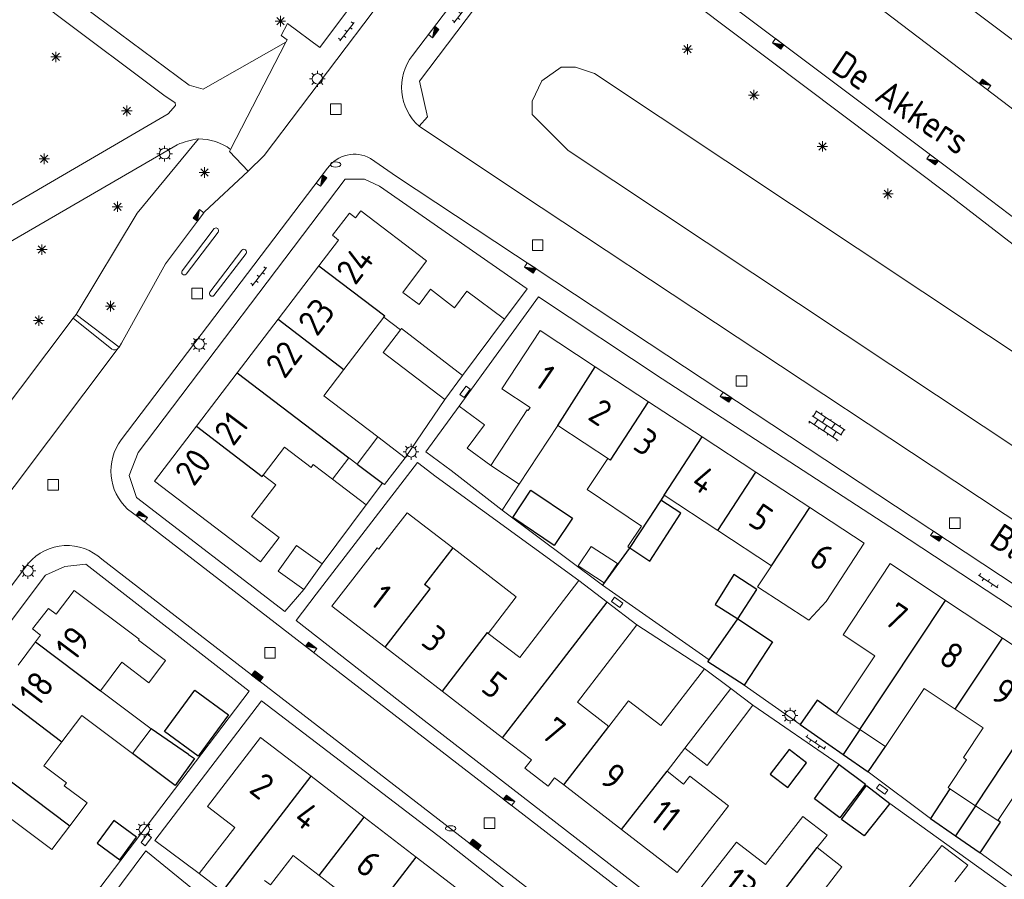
# Model space of a CAD drawing. Extents: x 168769 to 512904, y 516715 to 1559940.
# Tile 115 of 256: x 169647 to 169741, y 519610 to 519692. Entities that reach past the tile are written whole.
import ezdxf

# ---------------------------------------------------------------- set-up
doc = ezdxf.new("R2010")
doc.units = 0
doc.header["$MEASUREMENT"] = 0
doc.layers.get('0').update_dxf_attribs({"linetype": 'CONTINUOUS'})
for name, color, linetype, lineweight in [('B01_HOOFDGEBOUW', 10, 'CONTINUOUS', 0), ('B02_bijgebouw', 12, 'CONTINUOUS', 0), ('B07_scheidingsmuur', 14, 'CONTINUOUS', 25), ('Q04_wegmarkering', 7, 'CONTINUOUS', 0), ('Q21_LANTAARNPAAL', 7, 'CONTINUOUS', 18), ('Q23_kolk', 7, 'CONTINUOUS', 18), ('Q26_BOOM', 7, 'CONTINUOUS', 18), ('Q28_rioolput', 7, 'CONTINUOUS', 18), ('Q92_BRANDKRAAN', 7, 'CONTINUOUS', 0), ('Q96_STRAATKOLK', 7, 'CONTINUOUS', 0), ('Q97_TROTTOIRKOLK', 7, 'CONTINUOUS', 0), ('S02_symb_open_verh', 7, 'CONTINUOUS', 13), ('T51_CULTUURSCHEIDING', 3, 'CONTINUOUS', 0), ('V00_kant_verharding', 252, 'CONTINUOUS', 0), ('W00_KANT_WATER', 140, 'CONTINUOUS', 0)]:
    doc.layers.add(name, color=color, linetype=linetype, lineweight=lineweight)
for name, color, linetype in [('B11_dakrand_hoofdgebouw', 20, 'CONTINUOUS'), ('B14_dakrand_bijgebouw', 30, 'CONTINUOUS'), ('Z02_Huisnummer', 253, 'CONTINUOUS'), ('Z06_STRAATNAAM', 7, 'CONTINUOUS')]:
    doc.layers.add(name, color=color, linetype=linetype)
doc.styles.add('ISOCP', font='isocp.shx', dxfattribs={"height": 1.8})

# ---------------------------------------------------------------- blocks, each defined once
blk = doc.blocks.new('Q26')
at = {"color": 0}
for p, q in [((-1, 0), (1, 0)), ((-0.6999999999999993, 0.7000000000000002), (0.6999999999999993, -0.7000000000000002)), ((0.6999999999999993, 0.7000000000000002), (-0.6999999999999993, -0.7000000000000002)), ((0, 1), (0, -1))]:
    blk.add_line(p, q, dxfattribs=at)
blk = doc.blocks.new('Q28')
at = {"color": 0}
blk.add_lwpolyline([(1, 1), (1, -1), (-1, -1), (-1, 1)], close=True, dxfattribs=at)
blk = doc.blocks.new('Q96')
for p, q in [((-1.003164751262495, 0.8803534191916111), (1.003164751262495, 0.8803534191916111)), ((-1.003164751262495, 0.7540907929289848), (1.003164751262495, 0.7540907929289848)), ((-1.003164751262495, 0.6278281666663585), (1.003164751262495, 0.6278281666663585)), ((-1.003164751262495, 0.5015655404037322), (1.003164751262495, 0.5015655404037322)), ((-1.003164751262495, 0.3753029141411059), (1.003164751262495, 0.3753029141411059)), ((-1.003164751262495, 0.2490402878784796), (1.003164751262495, 0.2490402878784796)), ((-1.003164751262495, 0.1227776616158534), (1.003164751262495, 0.1227776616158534))]:
    blk.add_line(p, q)
at = {"color": 0}
blk.add_lwpolyline([(1.003164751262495, 1.003131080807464), (1.003164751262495, 0), (-1.003164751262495, 0), (-1.003164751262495, 1.003131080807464), (1.003164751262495, 1.003131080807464)], dxfattribs=at)
blk = doc.blocks.new('Q97')
blk.add_hatch(color=256).paths.add_polyline_path([(-1.000033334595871, 1.000033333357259), (-1.000033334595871, 2.220298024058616e-16), (1.000033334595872, 1.000033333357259)])
blk.add_line((1.000033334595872, 1.000033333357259), (-1.000033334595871, 2.220446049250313e-16))
at = {"color": 0}
for points in [[(-1.000033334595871, 2.220446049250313e-16), (-1.000033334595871, 1.000033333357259), (1.000033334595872, 1.000033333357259), (1.000033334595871, -2.220446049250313e-16), (-1.000033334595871, 2.220446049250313e-16)], [(-1.262497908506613e-09, 0.8000266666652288), (-1.262497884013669e-09, 1.000033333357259)]]:
    blk.add_lwpolyline(points, dxfattribs=at)
blk = doc.blocks.new('Q23')
at = {"color": 0}
blk.add_lwpolyline([(0.9900330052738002, -0.4950165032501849), (-0.9900330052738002, -0.4950165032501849), (-0.9900330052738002, 0.4950165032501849), (0.9900330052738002, 0.4950165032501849), (0.9900330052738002, -0.4950165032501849)], dxfattribs=at)
blk = doc.blocks.new('Q92')
at = {"color": 0}
blk.add_ellipse((0, 0), major_axis=(-0.9914977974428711, -3.305158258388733e-05), ratio=0.4999833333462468, start_param=1.570796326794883, end_param=7.853981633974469, dxfattribs=at)
blk = doc.blocks.new('S024')
at = {"color": 0}
for p, q in [((0, 1.2), (6.699999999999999, 1.2)), ((0, 0), (6.699999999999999, 0)), ((0.1999999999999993, 1.2), (0.1999999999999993, 0)), ((1.25, 1.5), (1.25, 1.2)), ((1.25, 0), (1.25, -1.198)), ((2.300000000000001, 1.2), (2.300000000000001, 0)), ((3.35, 1.5), (3.35, 1.2)), ((3.35, 0), (3.35, -1.198)), ((4.399999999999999, 1.2), (4.399999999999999, 0)), ((5.449999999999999, 1.5), (5.449999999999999, 1.2)), ((5.449999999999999, 0), (5.449999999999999, -1.198)), ((6.5, 1.2), (6.5, 0)), ((0, -1.198), (6.699999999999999, -1.198)), ((0.1999999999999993, -1.198), (0.1999999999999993, -1.4980000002)), ((2.300000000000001, -1.198), (2.300000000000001, -1.4980000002)), ((4.399999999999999, -1.198), (4.399999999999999, -1.4980000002)), ((6.5, -1.198), (6.5, -1.4980000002))]:
    blk.add_line(p, q, dxfattribs=at)
blk = doc.blocks.new('Q21')
at = {"color": 0}
for points in [[(-1.500050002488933, 0), (-1.000033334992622, 0)], [(-1.060635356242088, 1.060735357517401), (-0.7070803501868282, 0.7071803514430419)], [(0, 1.500050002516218), (0, 1.000033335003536)], [(1.060735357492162, 1.060735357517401), (0.7071303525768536, 0.7071303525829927)], [(1.500049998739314, 0), (1.000033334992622, 0)], [(-1.060635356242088, -1.060635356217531), (-0.7071303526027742, -0.7071303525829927)], [(0, -1.500050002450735), (0, -1.000033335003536)], [(1.060735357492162, -1.060635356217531), (0.7071803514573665, -0.7070803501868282)]]:
    blk.add_lwpolyline(points, dxfattribs=at)
blk.add_circle((0, 0), 1.000033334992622, dxfattribs=at)
blk = doc.blocks.new('S026')
for p, q in [((-0.003902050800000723, 0), (4.396097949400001, 0)), ((0.1960979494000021, 0.4999999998), (0.1960979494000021, 0)), ((1.196097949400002, 0), (1.196097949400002, -0.5)), ((2.196097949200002, 0.4999999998), (2.196097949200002, 0)), ((3.196097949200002, 0), (3.196097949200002, -0.5)), ((4.196097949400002, 0.4999999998), (4.196097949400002, 0))]:
    blk.add_line(p, q)

msp = doc.modelspace()

# ---------------------------------------------------------------- linework, layer by layer
at = {"layer": 'B01_HOOFDGEBOUW'}
for points in [[(169678.257, 519673.357), (169676.616, 519671.269), (169677.209, 519670.785)], [(169678.257, 519673.357), (169678.8263536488, 519672.9226176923)], [(169679.334, 519673.5879999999), (169678.8263536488, 519672.9226176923)], [(169683.331, 519665.796), (169685.618, 519668.7939999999), (169679.334, 519673.5879999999)], [(169677.209, 519670.785), (169675.3284675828, 519668.3378679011)], [(169675.3284675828, 519668.3378679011), (169671.433, 519663.232)], [(169683.331, 519665.796), (169684.899, 519664.651), (169685.983, 519666.091), (169688.275, 519664.321)], [(169688.275, 519664.321), (169689.4679649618, 519665.917922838), (169693.0415520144, 519663.2483109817)], [(169681.5210192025, 519663.4247418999), (169677.7160166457, 519658.4379872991)], [(169681.5210192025, 519663.4247418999), (169683.111127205, 519662.211664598)], [(169671.433, 519663.232), (169667.5373160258, 519658.1267589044)], [(169693.0415520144, 519663.2483109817), (169689.0486713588, 519657.8717080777)], [(169683.111127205, 519662.211664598), (169683.2024501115, 519662.3313711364)], [(169683.2024501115, 519662.3313711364), (169689.0486713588, 519657.8717080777)], [(169701.7060006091, 519658.7040009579), (169696.46, 519662.1459999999), (169692.808, 519656.579), (169695.506, 519654.808), (169695.31, 519654.508), (169695.218, 519654.568), (169691.74, 519649.2679999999)], [(169706.8112363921, 519655.354360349), (169701.7060006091, 519658.7040009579)], [(169667.5373160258, 519658.1267589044), (169663.642, 519653.0220000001)], [(169677.7160166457, 519658.4379872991), (169675.805211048, 519655.9337265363), (169680.9727594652, 519651.9908286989)], [(169711.9341006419, 519651.9931533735), (169706.8112363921, 519655.354360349)], [(169698.132, 519653.0850000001), (169694.458, 519647.486)], [(169698.132, 519653.0850000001), (169703.1588467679, 519649.7867664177)], [(169663.642, 519653.0220000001), (169659.644, 519647.782), (169669.752, 519640.0699999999), (169671.534, 519642.406)], [(169680.9727594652, 519651.9908286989), (169678.9886869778, 519649.3905074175)], [(169717.0558071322, 519648.6327060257), (169711.9341006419, 519651.9931533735)], [(169670.0170076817, 519648.3472375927), (169672.0487990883, 519651.0107547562), (169674.5851034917, 519649.0760041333), (169674.7973802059, 519649.3542820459), (169676.6260636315, 519647.9593207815)], [(169676.6260636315, 519647.9593207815), (169678.185334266, 519650.0034037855), (169678.9886869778, 519649.3905074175)], [(169704.817, 519641.54), (169706.142, 519643.471), (169700.93, 519646.974), (169702.9186942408, 519649.9443361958)], [(169691.74, 519649.2679999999), (169694.458, 519647.486)], [(169722.1870158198, 519645.2660241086), (169717.0558071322, 519648.6327060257)], [(169670.0170076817, 519648.3472375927), (169671.2095953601, 519647.4375046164), (169668.9026234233, 519644.4132503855)], [(169708.281, 519646.4260000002), (169713.4032075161, 519643.0653163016)], [(169681.058, 519641.284), (169683.7621319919, 519644.7549753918)], [(169688.1076516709, 519641.4064037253), (169683.7621319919, 519644.7549753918)], [(169723.744, 519636.28), (169727.398, 519641.847), (169722.1870158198, 519645.2660241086)], [(169668.9026234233, 519644.4132503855), (169671.534, 519642.406)], [(169713.4032075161, 519643.0653163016), (169718.534, 519639.6990000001)], [(169681.648, 519631.929), (169676.582, 519635.8339999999), (169680.886, 519641.418), (169681.058, 519641.284)], [(169691.4931289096, 519633.2428501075), (169694.1668590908, 519636.7372981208), (169688.1076516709, 519641.4064037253)], [(169724.72, 519625.565), (169728.394, 519631.106), (169725.368, 519633.112), (169729.868, 519639.901), (169735.1502394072, 519636.398361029)], [(169718.534, 519639.6990000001), (169717.2172413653, 519637.6924739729), (169722.0928203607, 519634.4929337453)], [(169691.4931289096, 519633.2428501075), (169694.5110612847, 519630.9337194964), (169700.1380479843, 519638.287944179)], [(169700.1380479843, 519638.287944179), (169702.8532915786, 519636.2273364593)], [(169651.972, 519637.345), (169650.2549019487, 519635.0644967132)], [(169656.518, 519630.485), (169659.1, 519628.5399999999), (169660.688, 519630.6479999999), (169658.104, 519632.5929999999), (169658.17, 519632.68), (169651.972, 519637.345)], [(169702.8532915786, 519636.2273364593), (169705.69, 519634.052)], [(169722.0928203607, 519634.4929337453), (169723.744, 519636.28)], [(169735.1502394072, 519636.398361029), (169740.5859643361, 519632.7939462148)], [(169650.2549019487, 519635.0644967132), (169649.507, 519635.626), (169647.979, 519633.673)], [(169647.979, 519633.673), (169648.7628125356, 519633.0828307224)], [(169705.69, 519634.052), (169700.0095756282, 519626.6797677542)], [(169648.7628125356, 519633.0828307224), (169648.277546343, 519632.4383415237), (169646.6119814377, 519630.2262801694)], [(169740.5859643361, 519632.7939462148), (169746.1640762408, 519629.0951149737)], [(169687.09, 519627.735), (169681.648, 519631.929)], [(169656.518, 519630.485), (169654.476, 519627.772)], [(169704.8975469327, 519626.8096888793), (169707.9715621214, 519624.4422365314), (169712.1487311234, 519629.8660757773)], [(169714.6618547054, 519627.9875785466), (169712.1487311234, 519629.8660757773)], [(169654.476, 519627.772), (169659.3081814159, 519624.134220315)], [(169692.8726880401, 519623.2785952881), (169687.09, 519627.735)], [(169710.257720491, 519622.2762483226), (169714.6618547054, 519627.9875785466)], [(169733.11, 519627.984), (169729.434, 519622.44)], [(169733.11, 519627.984), (169736.087219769, 519626.0093314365)], [(169703.014, 519624.3639999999), (169704.8975469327, 519626.8096888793)], [(169700.0095756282, 519626.6797677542), (169703.014, 519624.3639999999)], [(169736.087219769, 519626.0093314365), (169738.7539671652, 519624.2405865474), (169736.8639752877, 519621.3902653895), (169737.1678286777, 519621.188761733)], [(169650.801, 519622.8929999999), (169652.6955444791, 519625.4095852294), (169657.5289859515, 519621.7708569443)], [(169724.72, 519625.565), (169726.975, 519624.07), (169729.434, 519622.44)], [(169657.5289859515, 519621.7708569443), (169659.3081814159, 519624.134220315)], [(169663.908, 519610.327), (169667.298, 519614.7299999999), (169664.698, 519616.7329999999), (169669.77, 519623.318), (169674.5931638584, 519619.6032127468)], [(169698.7049748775, 519618.7839674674), (169697.8343486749, 519619.4562843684), (169697.2231514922, 519618.6648060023), (169695.0070120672, 519620.3761581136), (169695.6150738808, 519621.1651869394), (169692.8726880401, 519623.2785952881)], [(169650.801, 519622.8929999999), (169649.0748594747, 519620.6001112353), (169651.2319325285, 519618.9762159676), (169651.0222488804, 519618.6978384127)], [(169708.568, 519620.085), (169710.257720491, 519622.2762483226)], [(169735.4, 519618.523), (169737.1678286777, 519621.188761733)], [(169746.758, 519618.9409999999), (169743.8078637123, 519620.8976031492), (169740.1455553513, 519615.3756306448)], [(169674.5931638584, 519619.6032127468), (169679.6479962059, 519615.7099950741)], [(169708.568, 519620.085), (169710.154, 519618.862), (169710.748, 519619.633), (169714.438, 519616.7889999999), (169709.54, 519610.434), (169704.2102655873, 519614.5413378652)], [(169651.0222488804, 519618.6978384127), (169653.194, 519617.062)], [(169704.2102655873, 519614.5413378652), (169698.7049748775, 519618.7839674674)], [(169735.4000051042, 519618.5229966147), (169735.5527870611, 519618.4216678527)], [(169735.5527870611, 519618.4216678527), (169738.0070013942, 519616.7939717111), (169740.1455553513, 519615.3756306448)], [(169651.5412853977, 519614.8657851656), (169653.194, 519617.062)], [(169643.5427002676, 519613.252225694), (169645.516, 519615.873), (169649.846, 519612.613), (169651.5412853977, 519614.8657851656)], [(169679.6479962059, 519615.7099950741), (169684.6259760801, 519611.8759689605)], [(169715.188, 519613.331), (169717.963, 519611.182), (169721.527, 519615.783), (169723.843, 519613.989), (169722.914, 519612.798)], [(169711.572, 519608.662), (169715.188, 519613.3309999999)], [(169722.914, 519612.798), (169725.27, 519610.974), (169722.6, 519607.529), (169725.2460107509, 519605.4790138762)], [(169675.35, 519610.1300000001), (169672.8782322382, 519612.0338813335), (169670.7180591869, 519609.2293756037), (169670.1412413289, 519609.6736544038)], [(169684.6259760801, 519611.8759689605), (169689.7931651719, 519607.8962144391)], [(169666.13, 519608.615), (169663.908, 519610.327)], [(169675.35, 519610.1300000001), (169678.2258067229, 519607.9149072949), (169674.0152999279, 519602.4484978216), (169676.114718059, 519600.831419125)]]:
    msp.add_lwpolyline(points, dxfattribs=at)
at = {"layer": 'B02_bijgebouw'}
for points in [[(169683.111127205, 519662.211664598), (169681.4674074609, 519660.0570682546), (169687.3428565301, 519655.5747476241)], [(169689.0486713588, 519657.8717080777), (169687.3428565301, 519655.5747476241)], [(169688.7249808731, 519654.9327379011), (169685.5270534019, 519650.5815013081), (169687.9444070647, 519648.8048749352)], [(169689.496564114, 519650.9168060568), (169691.1423345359, 519653.1561115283), (169688.7249808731, 519654.9327379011)], [(169680.9727594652, 519651.9908286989), (169683.554265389, 519650.0166242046)], [(169691.74, 519649.2679999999), (169689.496564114, 519650.9168060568)], [(169683.554265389, 519650.0166242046), (169681.5914585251, 519647.4500220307)], [(169687.9444070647, 519648.8048749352), (169692.8409307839, 519645.0089864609)], [(169676.6260636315, 519647.9593207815), (169679.8394018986, 519645.508113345)], [(169679.8394018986, 519645.508113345), (169681.4159879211, 519647.5749640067)], [(169681.4159879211, 519647.5749640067), (169681.5914585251, 519647.4500220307)], [(169694.458, 519647.486), (169692.8409307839, 519645.0089864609)], [(169673.878, 519637.439), (169675.632726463, 519639.8722971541), (169673.1994293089, 519641.627023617), (169671.444702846, 519639.1937264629), (169673.878, 519637.439)], [(169700.072, 519639.692), (169702.578, 519638.072), (169703.84, 519639.921), (169701.334, 519641.541), (169700.072, 519639.692)], [(169714.6618547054, 519627.9875785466), (169716.7628044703, 519626.3928378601)], [(169716.7628044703, 519626.3928378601), (169712.39, 519620.632)], [(169712.39, 519620.632), (169710.257720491, 519622.2762483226)], [(169736.0517642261, 519609.5169674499), (169737.276017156, 519611.1107704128), (169734.81, 519613.005), (169731.3619451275, 519608.5961590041)]]:
    msp.add_lwpolyline(points, dxfattribs=at)
at = {"layer": 'B07_scheidingsmuur'}
for points in [[(169675.3284675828, 519668.3378679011), (169681.6123048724, 519663.5443789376)], [(169681.5210192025, 519663.4247418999), (169681.6123048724, 519663.5443789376)], [(169671.433, 519663.232), (169677.7160166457, 519658.4379872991)], [(169698.132, 519653.0850000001), (169701.7060006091, 519658.7040009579)], [(169667.5373160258, 519658.1267589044), (169678.185334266, 519650.0034037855)], [(169703.1588467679, 519649.7867664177), (169706.8112363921, 519655.354360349)], [(169663.642, 519653.0220000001), (169669.9260319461, 519648.2279756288)], [(169708.281, 519646.4260000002), (169711.9341006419, 519651.9931533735)], [(169678.9886869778, 519649.3905074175), (169681.4159879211, 519647.5749640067)], [(169713.4032075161, 519643.0653163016), (169717.0558071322, 519648.6327060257)], [(169669.9260319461, 519648.2279756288), (169670.0170076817, 519648.3472375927)], [(169708.281, 519646.4260000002), (169706.8487574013, 519644.2417871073), (169704.9541400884, 519641.3536856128), (169702.417, 519637.8439999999)], [(169718.534, 519639.6990000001), (169722.1870158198, 519645.2660241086)], [(169688.1076516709, 519641.4064037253), (169685.422, 519637.921)], [(169681.648, 519631.929), (169685.952, 519637.513)], [(169685.952, 519637.513), (169685.422, 519637.921)], [(169697.1768294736, 519628.8624445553), (169702.8532915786, 519636.2273364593)], [(169726.975, 519624.07), (169735.1502394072, 519636.398361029)], [(169691.3935564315, 519633.3190366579), (169687.09, 519627.735)], [(169691.4931289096, 519633.2428501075), (169691.3935564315, 519633.3190366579)], [(169648.277546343, 519632.4383415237), (169654.476, 519627.772)], [(169736.087219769, 519626.0093314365), (169740.5859643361, 519632.7939462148)], [(169692.8726880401, 519623.2785952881), (169697.1768294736, 519628.8624445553)], [(169738.0070017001, 519616.7939721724), (169746.1640762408, 519629.0951149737)], [(169644.6034218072, 519627.5586824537), (169650.801, 519622.8929999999)], [(169698.7049748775, 519618.7839674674), (169703.014, 519624.3639999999)], [(169726.975, 519624.07), (169725.3902164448, 519621.6787756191)], [(169641.0133891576, 519622.7907070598), (169651.5412853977, 519614.8657851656)], [(169666.13, 519608.615), (169674.5931638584, 519619.6032127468)], [(169704.2102655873, 519614.5413378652), (169708.568, 519620.085)], [(169738.0070013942, 519616.7939717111), (169736.1042295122, 519613.9245277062)], [(169675.35, 519610.1300000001), (169679.6479962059, 519615.7099950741)], [(169716.659, 519604.721), (169722.914, 519612.798)], [(169676.114718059, 519600.831419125), (169684.6259760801, 519611.8759689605)]]:
    msp.add_lwpolyline(points, dxfattribs=at)
at = {"layer": 'B11_dakrand_hoofdgebouw'}
for points in [[(169724.72, 519625.565), (169722.899, 519626.8740000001), (169721.285, 519624.544)], [(169721.285, 519624.544), (169725.3902164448, 519621.6787756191)], [(169727.764, 519620.0219999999), (169729.434, 519622.44)], [(169725.3902164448, 519621.6787756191), (169727.764, 519620.0219999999)], [(169735.553, 519618.422), (169733.731, 519615.58)], [(169733.731, 519615.58), (169736.1042295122, 519613.9245277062)], [(169738.446, 519612.291), (169740.3860274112, 519615.2161436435), (169740.1455553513, 519615.3756306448)], [(169736.1042295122, 519613.9245277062), (169738.446, 519612.291)]]:
    msp.add_lwpolyline(points, dxfattribs=at)
at = {"layer": 'B14_dakrand_bijgebouw'}
for points in [[(169695.5703446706, 519646.9029322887), (169699.5409670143, 519644.2321213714), (169697.8073366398, 519641.6418734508), (169693.8303138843, 519644.3081998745), (169695.5703446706, 519646.9029322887)], [(169706.9271666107, 519640.1305829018), (169709.875, 519644.73), (169707.9833466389, 519645.9720697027), (169707.9833466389, 519645.9720697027)], [(169704.817, 519641.54), (169706.9271666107, 519640.1305829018)], [(169715.318, 519634.65), (169717.124, 519637.436), (169714.941, 519638.866), (169713.173, 519635.99), (169715.318, 519634.65)], [(169712.591, 519630.717), (169715.318, 519634.65)], [(169715.318, 519634.65), (169718.632, 519632.4300000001), (169715.919, 519628.292)], [(169715.919, 519628.292), (169712.472, 519630.545), (169712.591, 519630.717)], [(169666.7113769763, 519625.4614131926), (169663.8192038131, 519621.5290425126), (169660.606940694, 519623.892051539), (169663.4994565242, 519627.8240941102), (169666.7113769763, 519625.4614131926)], [(169662.8939999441, 519621.6930000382), (169659.3081814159, 519624.134220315)], [(169720.2169345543, 519622.1499281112), (169718.4264539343, 519619.7968612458), (169720.0948567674, 519618.5286393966), (169721.8830453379, 519620.8820585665), (169720.2169345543, 519622.1499281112)], [(169662.894, 519621.693), (169663.449, 519621.314), (169661.611, 519618.724), (169657.5289859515, 519621.7708569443)], [(169725.011, 519620.739), (169727.515, 519618.868), (169725.051, 519615.633), (169722.646, 519617.454), (169725.011, 519620.739)], [(169729.837, 519617.017), (169727.377, 519613.9130000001), (169725.232, 519615.495), (169727.613, 519618.721), (169729.837, 519617.017)], [(169655.7634859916, 519615.3890636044), (169654.1716759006, 519613.2190415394), (169656.3223839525, 519611.6411229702), (169657.9146848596, 519613.8082305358), (169655.7634859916, 519615.3890636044)]]:
    msp.add_lwpolyline(points, dxfattribs=at)
at = {"layer": 'Q04_wegmarkering'}
msp.add_lwpolyline([(169632.923, 519629.586), (169656.172, 519660.456)], dxfattribs=at)
at = {"layer": 'T51_CULTUURSCHEIDING'}
msp.add_lwpolyline([(169663.8314875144, 519680.4399256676), (169657.99, 519673.369), (169652.146, 519663.679)], dxfattribs=at)
at = {"layer": 'V00_kant_verharding'}
for points in [[(169672.188, 519689.692), (169664.299, 519685.202), (169662.955, 519685.572), (169643.967, 519699.683), (169614.849, 519721.941), (169585.653, 519744.622), (169585.288, 519745.285), (169585.482, 519746.196), (169588.338, 519750)], [(169715.167, 519703.397), (169741.299, 519683.514), (169747.901, 519678.395), (169751.251, 519682.665), (169744.206, 519687.888), (169730.517, 519698.219), (169721.7447732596, 519705.5200837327)], [(169630.062, 519681.626), (169630.026, 519685.857), (169630.525, 519689.55), (169631.637, 519693.939), (169633.308, 519698.3009999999), (169634.607, 519700.537), (169635.616, 519701.667), (169636.672, 519702.111), (169637.504, 519702.144), (169650.252, 519692.326), (169660.527, 519684.625), (169661.604, 519683.888), (169661.649, 519683.636), (169660.953, 519682.844), (169636.005, 519668.284), (169635.146, 519668.234), (169634.109, 519668.563), (169632.562, 519671.634), (169631.326, 519674.749), (169630.467, 519678.028), (169630.062, 519681.626)], [(169708.568, 519697.788), (169736.659, 519676.713), (169754.166, 519663.421), (169758.928, 519659.802), (169787.125, 519641.03), (169805.348, 519628.736)], [(169707.845, 519695.929), (169735.481, 519675.097), (169746.625, 519666.498), (169756.5, 519659.034), (169775.755, 519646.184), (169803.677, 519627.414)], [(169679.032, 519693.992), (169675.423, 519689.164), (169672.346, 519691.469), (169671.738, 519690.326), (169672.295, 519689.901), (169672.188, 519689.692), (169666.9049655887, 519679.4401637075)], [(169684.272, 519688.408), (169688.418, 519693.872)], [(169680.52, 519692.612), (169670.101, 519678.866), (169668.576, 519677.372)], [(169694.494, 519675.252), (169684.898, 519681.651), (169685.699, 519682.543), (169684.94, 519685.942), (169690.289, 519693.022)], [(169661.815, 519679.888), (169632.03, 519662.603), (169597.802, 519642.385), (169597.4398425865, 519642.1711506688)], [(169666.808, 519679.252), (169666.9049655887, 519679.4401637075)], [(169666.808, 519679.252), (169668.576, 519677.372)], [(169680.262, 519678.57), (169682.743, 519676.844)], [(169656.465, 519651.725), (169676.159, 519677.649)], [(169668.576, 519677.372), (169664.408, 519673.491), (169660.684, 519668.515), (169656.493, 519660.938), (169656.258, 519660.576), (169656.172, 519660.456)], [(169657.934, 519646.203), (169657.229, 519648.319), (169658.063, 519650.501), (169677.837, 519676.593), (169679.681, 519676.595)], [(169679.681, 519676.595), (169681.123, 519675.922)], [(169682.743, 519676.844), (169703.499, 519663.1569999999), (169743.778, 519636.548), (169783.278, 519610.5059999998)], [(169695.204, 519666.143), (169681.123, 519675.922)], [(169795.4320000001, 519609.5800000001), (169793.93, 519609.809), (169792.006, 519610.769), (169769.499, 519625.628), (169736.041, 519647.779), (169694.494, 519675.252)], [(169662.279, 519667.862), (169665.346, 519671.877)], [(169665.705, 519671.548), (169662.657, 519667.52)], [(169664.93, 519665.824), (169667.986, 519669.835)], [(169668.38, 519669.499), (169665.31, 519665.482)], [(169696.282, 519665.384), (169688.7249808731, 519654.9327379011)], [(169695.204, 519666.143), (169693.0415520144, 519663.2483109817)], [(169738.446, 519612.291), (169769.677, 519589.787), (169779.779, 519582.565), (169785.129, 519594.334), (169788.189, 519601.22), (169788.648, 519602.899), (169788.22, 519604.728), (169771.595, 519615.749), (169753.725, 519627.71), (169730.488, 519642.987), (169708.09, 519657.542), (169696.282, 519665.384)], [(169656.258, 519660.576), (169652.146, 519663.679), (169651.881, 519663.336)], [(169651.881, 519663.336), (169629.03, 519633)], [(169655.556, 519660.365), (169651.881, 519663.336)], [(169683.554265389, 519650.0166242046), (169687.3428565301, 519655.5747476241)], [(169684.749507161, 519649.5704901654), (169675.0771746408, 519636.9939571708), (169673.1459281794, 519634.4885296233)], [(169686.538, 519648.195), (169684.749507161, 519649.5704901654)], [(169700.1380479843, 519638.287944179), (169686.538, 519648.195)], [(169657.934, 519646.203), (169672.077, 519635.325), (169673.878, 519637.439)], [(169658.008, 519644.415), (169657.071, 519645.105)], [(169675.632726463, 519639.8722971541), (169679.8394018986, 519645.508113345)], [(169692.8409307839, 519645.0089864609), (169702.417, 519637.8439999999)], [(169734.954, 519584.905), (169697.021, 519614.259), (169658.008, 519644.415)], [(169629.317, 519615.654), (169647.604, 519639.94)], [(169654.608, 519640.3190000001), (169689.489, 519613.382), (169731.196, 519581.228)], [(169630.592, 519611.108), (169630.317, 519613.009), (169631.173, 519614.802), (169649.219, 519638.793), (169651.063, 519639.615), (169653.087, 519639.86)], [(169653.087, 519639.86), (169668.675, 519627.719)], [(169712.591, 519630.717), (169702.417, 519637.8439999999)], [(169685.095, 519625.138), (169673.1459281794, 519634.4885296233)], [(169705.69, 519634.052), (169712.1487311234, 519629.8660757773)], [(169645.993, 519598.027), (169653.211, 519607.353), (169668.675, 519627.719)], [(169721.285, 519624.544), (169715.919, 519628.292)], [(169687.172, 519590.141), (169691.881, 519586.167), (169703.193, 519600.945), (169687.227, 519613.536), (169669.854, 519626.796), (169659.66, 519613.49), (169663.908, 519610.327)], [(169725.011, 519620.739), (169716.769, 519626.401)], [(169685.095, 519625.138), (169708.506, 519607.007), (169738.097, 519584.3), (169768.934, 519560.533), (169770.526, 519561.481)], [(169733.731, 519615.58), (169727.764, 519620.0219999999)], [(169729.837, 519617.017), (169742.98, 519607.545), (169749.458, 519602.928)], [(169684.689, 519590.536), (169686.468, 519588.8929999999), (169673.79, 519574.323), (169663.613, 519582.964), (169647.287, 519597.024), (169658.826, 519612.496), (169664.465, 519607.876)]]:
    msp.add_lwpolyline(points, dxfattribs=at)
for points in [[(169684.898, 519681.651, -0.3945539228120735), (169684.272, 519688.408)], [(169661.815, 519679.888, -0.0777695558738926), (169663.8314875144, 519680.4399256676)], [(169663.8314875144, 519680.4399256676, -0.162669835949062), (169666.9049655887, 519679.4401637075)], [(169676.159, 519677.649, -0.3862618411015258), (169680.262, 519678.57)], [(169665.346, 519671.877, -0.9157314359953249), (169665.705, 519671.548)], [(169667.986, 519669.835, -0.907002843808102), (169668.38, 519669.499)], [(169662.657, 519667.52, -0.8999724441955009), (169662.279, 519667.862)], [(169665.31, 519665.482, -0.8752559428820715), (169664.93, 519665.824)], [(169656.172, 519660.456, -0.3359032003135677), (169655.556, 519660.365)], [(169657.071, 519645.105, -0.384577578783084), (169656.465, 519651.725)], [(169647.604, 519639.94, -0.4269406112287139), (169654.608, 519640.3190000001)]]:
    msp.add_lwpolyline(points, format="xyb", dxfattribs=at)
at = {"layer": 'W00_KANT_WATER'}
msp.add_lwpolyline([(169793.9539999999, 519617.2289999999), (169796.016, 519617.7280000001), (169796.667, 519618.349), (169797.651, 519620.6080000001), (169797.246, 519622.4519999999), (169795.785, 519624.109), (169701.643, 519686.689), (169699.836, 519687.285), (169698.471, 519687.302), (169696.623, 519685.9870000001), (169695.685, 519684.0600000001), (169695.699, 519682.769), (169699.126, 519679.347), (169791.551, 519617.9620000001), (169793.9539999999, 519617.2289999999)], dxfattribs=at)

# ---------------------------------------------------------------- block references
at = {"layer": 'Q21_LANTAARNPAAL', "xscale": 0.5, "yscale": 0.5}
for p in [(169675.19, 519686.178), (169660.607, 519679.034), (169663.899, 519660.87), (169684.1297525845, 519650.5751233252), (169647.554, 519639.215), (169720.3185922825, 519625.3973585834), (169658.6519034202, 519614.5185322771)]:
    msp.add_blockref('Q21', p, dxfattribs=at)
at = {"layer": 'Q23_kolk'}
for p, xscale, yscale, rotation in [((169689.2873539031, 519656.3066834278), 0.4999999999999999, 0.4999999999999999, 232.8543540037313), ((169703.7985629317, 519636.2030890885), 0.5, 0.5, 324.3226482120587), ((169729.1140991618, 519618.379630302), 0.5, 0.5, 324.3226482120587), ((169658.8460483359, 519613.5216859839), 0.4999999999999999, 0.4999999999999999, 232.8543540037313)]:
    msp.add_blockref('Q23', p, dxfattribs=dict(at, xscale=xscale, yscale=yscale, rotation=rotation))
at = {"layer": 'Q26_BOOM', "xscale": 0.5, "yscale": 0.5}
for p in [(169671.651, 519691.681), (169650.231, 519688.27), (169710.505, 519689.002), (169716.85, 519684.63), (169656.998, 519683.123), (169723.394, 519679.733), (169649.115, 519678.547), (169664.404, 519677.244), (169729.654, 519675.198), (169656.097, 519673.976), (169648.893, 519669.879), (169655.45, 519664.485), (169648.59, 519663.098)]:
    msp.add_blockref('Q26', p, dxfattribs=at)
at = {"layer": 'Q28_rioolput', "xscale": 0.5, "yscale": 0.5}
for p in [(169676.947, 519683.281), (169696.214, 519670.303), (169663.715, 519665.688), (169715.679, 519657.341), (169649.965, 519647.427), (169736.045, 519643.76), (169670.671, 519631.39), (169691.614, 519615.132)]:
    msp.add_blockref('Q28', p, dxfattribs=at)
at = {"layer": 'Q92_BRANDKRAAN', "xscale": 0.5, "yscale": 0.5}
for p in [(169676.923, 519678.001), (169687.921, 519614.636)]:
    msp.add_blockref('Q92', p, dxfattribs=at)
at = {"layer": 'Q96_STRAATKOLK'}
for p, xscale, yscale, rotation in [((169669.309, 519628.964), 0.5, 0.5, 322.3631017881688), ((169690.12, 519612.894), 0.4999999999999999, 0.4999999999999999, 322.3893984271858)]:
    msp.add_blockref('Q96', p, dxfattribs=dict(at, xscale=xscale, yscale=yscale, rotation=rotation))
at = {"layer": 'Q97_TROTTOIRKOLK'}
for p, xscale, yscale, rotation in [((169686.0910929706, 519690.8053767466), 0.4999999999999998, 0.4999999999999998, 232.5375351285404), ((169719.322, 519689.72), 0.4999999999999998, 0.4999999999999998, 143.1301023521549), ((169738.774, 519685.434), 0.4999999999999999, 0.4999999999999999, 322.6993151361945), ((169734.068, 519678.656), 0.5, 0.5, 143.1301023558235), ((169675.3829847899, 519676.6275001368), 0.5, 0.5, 232.7119493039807), ((169664.0350442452, 519672.9926574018), 0.5, 0.5, 53.1891017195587), ((169695.646, 519668.335), 0.4999999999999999, 0.4999999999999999, 146.6204756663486), ((169714.331, 519656.001), 0.5, 0.5, 146.5608089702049), ((169658.2691838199, 519644.2131119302), 0.5, 0.5, 321.8776555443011), ((169734.413, 519642.735), 0.5, 0.5, 146.5608089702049), ((169674.441, 519631.712), 0.5, 0.5, 322.2685766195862), ((169693.333, 519617.109), 0.5, 0.5, 322.2685766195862)]:
    msp.add_blockref('Q97', p, dxfattribs=dict(at, xscale=xscale, yscale=yscale, rotation=rotation))
at = {"layer": 'S02_symb_open_verh'}
for name, p, xscale, yscale, rotation in [('S026', (169688.2095347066, 519691.538964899), 0.5, 0.5, 51.85591733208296), ('S026', (169677.3289988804, 519689.8189241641), 0.5, 0.5, 51.85591733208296), ('S026', (169668.960193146, 519666.4289363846), 0.5, 0.5, 51.85591733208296), ('S024', (169722.436, 519654.001), 0.4999999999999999, 0.4999999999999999, 326.6012725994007), ('S026', (169738.2951516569, 519638.8105566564), 0.5, 0.5, 326.7775601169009), ('S026', (169721.804639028, 519623.4041333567), 0.5, 0.5, 326.7775601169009)]:
    msp.add_blockref(name, p, dxfattribs=dict(at, xscale=xscale, yscale=yscale, rotation=rotation))

# ---------------------------------------------------------------- texts
at = {"layer": 'Z02_Huisnummer', "style": 'ISOCP'}
for s, rotation, p in [('24', 53.06478388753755, (169678.8, 519666.368)), ('23', 53.06478388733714, (169675.149, 519661.481)), ('22', 53.06478388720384, (169672.055, 519657.427)), ('1', 325.6239231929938, (169695.76, 519656.992)), ('21', 53.06478388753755, (169667.152, 519651.001)), ('2', 326.0000000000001, (169700.878700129, 519653.7483517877)), ('3', 326.0000000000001, (169705.204700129, 519650.9093517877)), ('20', 53.06478388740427, (169663.392, 519647.168)), ('4', 326.0000000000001, (169710.687700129, 519647.3123517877)), ('5', 326.0000000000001, (169716.165700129, 519643.7183517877)), ('6', 326.0000000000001, (169721.968, 519639.968)), ('1', 322.4398628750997, (169680.048, 519636.128)), ('7', 326.0000000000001, (169729.104, 519634.272)), ('19', 53.06478388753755, (169652.0002663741, 519630.4506177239)), ('3', 322.0000000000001, (169684.97811871, 519632.2345463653)), ('8', 326.0000000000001, (169734.336, 519630.576)), ('18', 53.06478388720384, (169648.52, 519626.105)), ('5', 322.0000000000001, (169690.68411871, 519627.8365463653)), ('9', 326.0000000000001, (169739.3245069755, 519627.1001916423)), ('7', 322.0000000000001, (169696.36811871, 519623.4575463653)), ('9', 322.0000000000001, (169702.00311871, 519619.1155463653)), ('2', 321.9770490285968, (169668.5391956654, 519618.1643697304)), ('4', 322.0000000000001, (169672.7579421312, 519615.3309337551)), ('11', 322.0000000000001, (169706.7779705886, 519615.564591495)), ('6', 322.0000000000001, (169678.6699421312, 519610.7779337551)), ('13', 322.0000000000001, (169713.7582655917, 519609.1020902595))]:
    msp.add_text(s, height=2.5, rotation=rotation, dxfattribs=at).set_placement(p)
at = {"layer": 'Z06_STRAATNAAM', "style": 'ISOCP'}
for s, rotation, p in [('De Akkers', 326.5159684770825, (169724.083, 519686.94)), ('Blauwe Zeedistelstraat', 326.5594091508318, (169739.19, 519641.784))]:
    msp.add_text(s, height=2.5, rotation=rotation, dxfattribs=at).set_placement(p)

doc.saveas('drawing.dxf')
